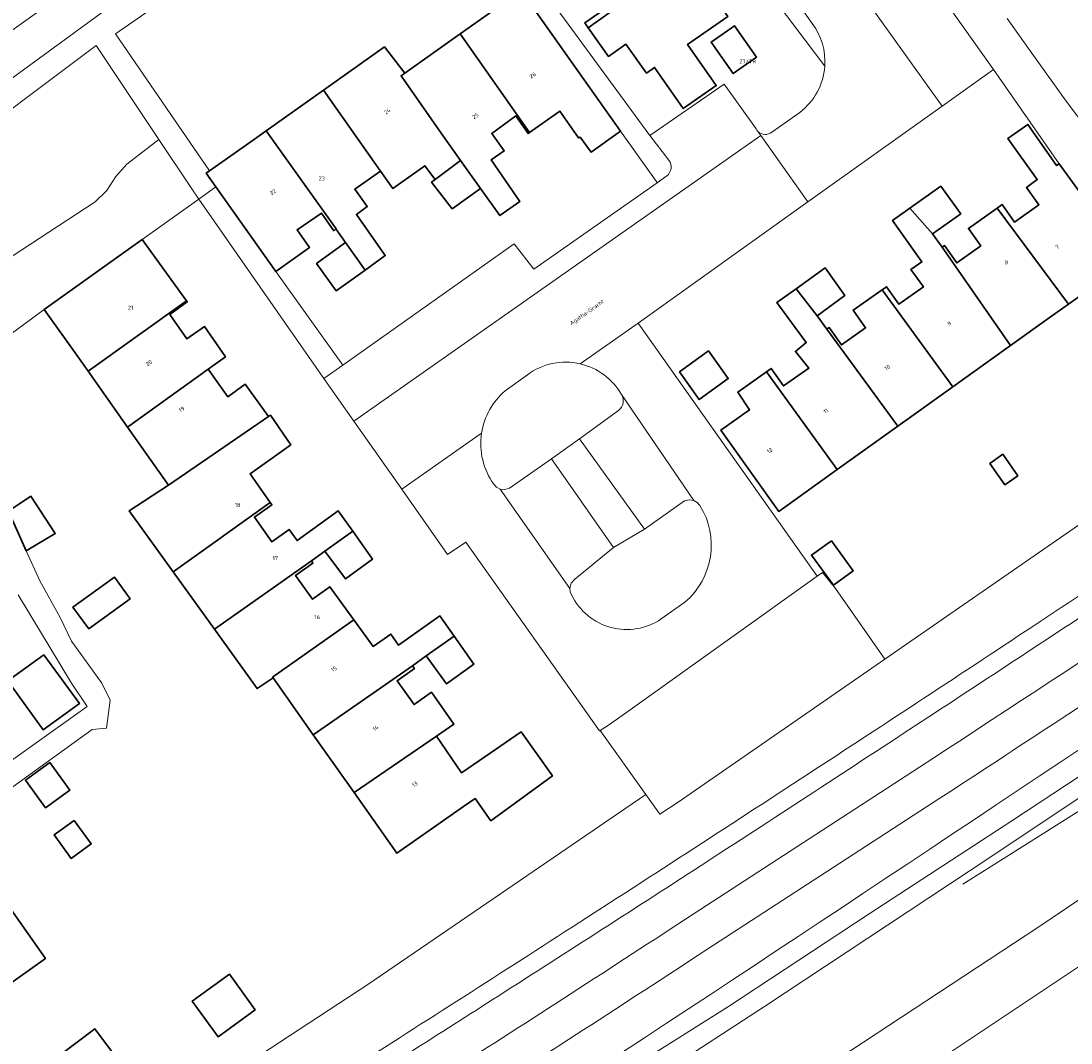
# Model space of a CAD drawing. Header units: metres. Extents: x 197700 to 204338, y 317132 to 325229.
# Tile 145 of 256: x 200096 to 200190, y 317895 to 317986. Entities that reach past the tile are written whole.
import ezdxf
from ezdxf.enums import TextEntityAlignment as Align

# ---------------------------------------------------------------- set-up
doc = ezdxf.new("R2010")
doc.units = ezdxf.units.M
for name, color, linetype, lineweight in [('B-WE-GR-BEPLANTING_CULTUUR_BOSPLANTSOEN-GV', 90, 'Continuous', 18), ('B-WE-GR-BEPLANTING_CULTUUR_HEESTERS-GV', 90, 'Continuous', 18), ('B-WE-GR-BEPLANTING_CULTUUR_VASTE PLANTENVAK-GV', 90, 'Continuous', 18), ('B-WE-IE-TERREINAFSCHEIDING_KUNSTMATIG_HEKWERK-G', 20, 'IE-TERREINAFSCHEIDING-KUNSTMATIG', 18), ('B-WE-IE-TERREINAFSCHEIDING_KUNSTMATIG_MUUR-G', 90, 'IE-TERREINAFSCHEIDING-KUNSTMATIG-DICHT', 18), ('B-WE-KW-KUNSTWERK_GELUIDSWERING_SCHERM-G', 170, 'Continuous', 18), ('B-WE-OG-BEBOUWING-GV', 7, 'Continuous', 35), ('B-WE-OG-BEBOUWING-T18', 10, 'Continuous', 18), ('B-WE-OG-TERREIN_CULTUURSCHEIDING-GV', 7, 'Continuous', 18), ('B-WE-OG-TERREIN_ERF-GV', 7, 'Continuous', 18), ('B-WE-OG-TOPOGRAFIE-T18', 10, 'Continuous', 18), ('B-WE-VH-ONVERHARD-GV', 252, 'Continuous', 18), ('B-WE-VH-VERHARDING_ASFALT-GV', 252, 'Continuous', 18), ('B-WE-VH-VERHARDING_BETONSTRAATSTEEN-GV', 252, 'Continuous', 18), ('B-WE-VH-VERHARDING_TEGEL-GV', 252, 'Continuous', 18), ('B-WE-VW-MARKERING_PICTOGRAM-G', 7, 'Continuous', 18)]:
    doc.layers.add(name, color=color, linetype=linetype, lineweight=lineweight)
doc.styles.add('NLCS-ISO-M200-T18', font='NLCS-ISO.ttf', dxfattribs={"height": 0.36})
doc.linetypes.add('IE-TERREINAFSCHEIDING-KUNSTMATIG', pattern='A,4,[82,NLCS.SHX,S=0.75,R=90,X=0,Y=0],4,-2', length=10)
doc.linetypes.add('IE-TERREINAFSCHEIDING-KUNSTMATIG-DICHT', pattern='A,8,-1,[82,NLCS.SHX,S=0.75,R=90,X=0,Y=0],-1', length=10)

msp = doc.modelspace()

# ---------------------------------------------------------------- linework, layer by layer
at = {"layer": 'B-WE-GR-BEPLANTING_CULTUUR_BOSPLANTSOEN-GV'}
for points in [[(200262.345, 317993.8), (200262.225, 317993.75), (200255.101, 317989.138), (200252.944, 317987.057), (200250.759, 317984.948), (200250.254, 317984.433), (200240.588, 317974.576), (200239.557, 317973.525), (200213.043, 317956.362), (200201.668, 317948.999), (200173.082, 317929.2), (200154.716, 317916.48), (200153.07, 317915.414), (200151.831, 317917.154), (200127.106, 317900.261), (200112.296, 317890.544)], [(200090.037, 317954.239), (200098.304, 317960.315), (200107.032, 317966.546), (200112.069, 317970.155), (200111.372, 317971.156), (200108.506, 317975.451), (200105.645, 317973.255), (200104.686, 317972.159), (200103.864, 317970.926), (200102.837, 317969.898), (200090.439, 317961.814)]]:
    msp.add_lwpolyline(points, dxfattribs=at)
for points in [[(200186.905, 317932.551, 0.001251), (200207.026, 317945.918)], [(200166.22, 317918.956, 0.001513), (200186.905, 317932.551)], [(200144.605, 317904.934, 0.001593), (200166.22, 317918.956)], [(200124.093, 317891.805, 0.001697), (200144.605, 317904.934)]]:
    msp.add_lwpolyline(points, format="xyb", dxfattribs=at)
msp.add_lwpolyline([(200151.831, 317917.154), (200153.07, 317915.414), (200154.716, 317916.48), (200173.082, 317929.2), (200171.927, 317930.862), (200168.701, 317935.493), (200167.551, 317936.932), (200167.08, 317936.596), (200150.644, 317924.858), (200148.598, 317923.396), (200147.761, 317922.865)], close=True, dxfattribs=at)
at = {"layer": 'B-WE-GR-BEPLANTING_CULTUUR_HEESTERS-GV'}
for points in [[(200166.637, 317985.769), (200152.68, 318005.554), (200151.475, 318004.725), (200155.322, 317999.189), (200162.609, 317988.835)], [(200162.609, 317988.835), (200167.751, 317981.964)]]:
    msp.add_lwpolyline(points, dxfattribs=at)
msp.add_lwpolyline([(200167.751, 317981.964, 0.1803), (200166.637, 317985.769)], format="xyb", dxfattribs=at)
msp.add_lwpolyline([(200145.914, 317948.827), (200143.447, 317947.037), (200148.938, 317939.145), (200151.703, 317940.782)], close=True, dxfattribs=at)
at = {"layer": 'B-WE-GR-BEPLANTING_CULTUUR_VASTE PLANTENVAK-GV'}
for points in [[(200145.993, 317955.487, 0.219385), (200141.287, 317954.521)], [(200149.665, 317952.754, 0.207803), (200145.993, 317955.487)], [(200139.304, 317953.084, 0.179995), (200137.211, 317949.317)], [(200149.391, 317951.336, 0.388097), (200149.665, 317952.754)], [(200137.211, 317949.317, 0.196891), (200138.313, 317944.765)], [(200155.312, 317934.282, 0.371994), (200156.638, 317942.885)], [(200145.228, 317934.926, 0.458055), (200153.195, 317932.787)]]:
    msp.add_lwpolyline(points, format="xyb", dxfattribs=at)
for points in [[(200141.287, 317954.521), (200139.304, 317953.084)], [(200138.855, 317944.338), (200139.289, 317944.292), (200139.702, 317944.434), (200143.447, 317947.037), (200145.914, 317948.827), (200149.391, 317951.336)], [(200138.313, 317944.765), (200138.546, 317944.503), (200138.855, 317944.338)], [(200156.638, 317942.885), (200156.406, 317943.142), (200156.106, 317943.316), (200155.68, 317943.389), (200155.259, 317943.295), (200151.703, 317940.782), (200148.938, 317939.145), (200145.502, 317936.319), (200145.176, 317935.968), (200145.053, 317935.507), (200145.095, 317935.202), (200145.228, 317934.926)], [(200153.195, 317932.787), (200155.312, 317934.282)]]:
    msp.add_lwpolyline(points, dxfattribs=at)
at = {"layer": 'B-WE-IE-TERREINAFSCHEIDING_KUNSTMATIG_HEKWERK-G'}
for points in [[(200100.274, 317988.645), (200080.821, 317974.753)], [(200098.304, 317960.315), (200090.037, 317954.239)]]:
    msp.add_lwpolyline(points, dxfattribs=at)
at = {"layer": 'B-WE-IE-TERREINAFSCHEIDING_KUNSTMATIG_MUUR-G'}
for points in [[(200183.975, 317986.221), (200186.317, 317982.936)], [(200186.317, 317982.936), (200189.229, 317978.85), (200195.092, 317971.09), (200204.514, 317976.813)]]:
    msp.add_lwpolyline(points, dxfattribs=at)
at = {"layer": 'B-WE-KW-KUNSTWERK_GELUIDSWERING_SCHERM-G'}
msp.add_lwpolyline([(200149.76, 317894.235), (200151.716, 317895.518), (200153.673, 317896.801), (200155.626, 317898.088), (200157.579, 317899.376), (200159.532, 317900.664), (200161.485, 317901.952), (200163.436, 317903.243), (200165.387, 317904.534), (200167.337, 317905.826), (200169.288, 317907.117), (200171.238, 317908.41), (200173.186, 317909.705), (200175.134, 317911), (200177.082, 317912.295), (200179.03, 317913.59), (200180.976, 317914.888), (200182.922, 317916.187), (200184.868, 317917.485), (200186.814, 317918.784), (200188.758, 317920.085), (200190.701, 317921.387)], dxfattribs=at)
at = {"layer": 'B-WE-OG-BEBOUWING-GV'}
for points in [[(200151.862, 317996.722), (200143.121, 317990.488), (200144.866, 317988.003), (200146.421, 317989.094), (200147.955, 317986.913), (200146.4, 317985.822), (200146.713, 317985.376), (200155.442, 317991.636)], [(200146.713, 317985.376), (200148.494, 317982.838), (200150.049, 317983.93), (200151.883, 317981.361), (200152.605, 317981.864), (200155.155, 317978.205), (200158.092, 317980.252), (200155.542, 317983.911), (200159.123, 317986.407), (200155.442, 317991.636)], [(200149.58, 317976.198), (200140.727, 317988.694), (200135.319, 317984.862), (200141.481, 317976.076), (200144.18, 317977.98), (200145.852, 317975.587), (200145.982, 317975.657), (200146.957, 317974.324)], [(200161.684, 317982.79), (200159.709, 317985.577), (200157.629, 317984.102), (200159.604, 317981.316)], [(200133.409, 317976.323), (200135.333, 317973.568), (200137.105, 317971.095), (200138.84, 317968.674), (200140.604, 317969.921), (200138.081, 317973.634), (200139.225, 317974.453), (200138.119, 317975.998), (200140.268, 317977.546), (200141.363, 317975.993), (200141.481, 317976.076), (200135.319, 317984.862), (200130.377, 317981.36), (200130.052, 317981.13)], [(200128.59, 317983.689), (200123.137, 317979.831), (200128.226, 317972.634), (200129.323, 317971.083), (200132.179, 317973.113), (200133.082, 317971.897), (200135.333, 317973.568), (200133.409, 317976.323), (200130.052, 317981.13), (200130.377, 317981.36)], [(200124.256, 317967.487), (200125.098, 317966.294), (200126.863, 317963.831), (200128.652, 317965.113), (200126.08, 317968.786), (200127.046, 317969.486), (200125.932, 317971.025), (200128.226, 317972.634), (200123.137, 317979.831), (200118.038, 317976.223), (200124.278, 317967.506)], [(200116.794, 317975.343), (200113.022, 317972.667), (200112.716, 317972.45), (200113.577, 317971.236), (200118.911, 317963.716), (200121.906, 317965.851), (200120.803, 317967.398), (200122.959, 317968.905), (200124.072, 317967.326), (200124.256, 317967.487), (200124.278, 317967.506), (200118.038, 317976.223)], [(200183.084, 317969.331), (200189.429, 317960.79), (200194.857, 317964.673), (200192.957, 317967.291), (200188.605, 317973.288), (200188.379, 317973.124), (200185.81, 317976.787), (200184.043, 317975.548), (200186.658, 317971.877), (200185.691, 317971.176), (200186.807, 317969.638), (200184.631, 317968.096), (200183.54, 317969.651)], [(200137.105, 317971.095), (200135.333, 317973.568), (200133.082, 317971.897), (200132.764, 317971.661), (200134.594, 317969.294)], [(200177.326, 317967.049), (200179.846, 317968.835), (200178.077, 317971.296), (200175.319, 317969.339)], [(200175.319, 317969.339), (200173.783, 317968.249), (200176.385, 317964.578), (200175.417, 317963.881), (200176.527, 317962.34), (200174.343, 317960.796), (200173.246, 317962.348), (200172.866, 317962.079), (200179.157, 317953.441), (200184.287, 317957.111), (200178.188, 317965.86), (200177.326, 317967.049)], [(200189.429, 317960.79), (200183.084, 317969.331), (200180.53, 317967.539), (200181.622, 317965.984), (200179.485, 317964.462), (200178.394, 317966.017), (200178.188, 317965.86), (200184.287, 317957.111), (200187.719, 317959.566)], [(200101.209, 317956.245), (200102.209, 317954.826), (200110.956, 317961.093), (200107.032, 317966.546), (200098.304, 317960.315)], [(200125.098, 317966.294), (200122.542, 317964.421), (200124.28, 317961.981), (200126.863, 317963.831)], [(200165.199, 317962.175), (200167.06, 317959.771), (200169.528, 317961.555), (200167.787, 317964.025)], [(200167.06, 317959.771), (200165.199, 317962.175), (200163.498, 317960.959), (200166.108, 317957.372), (200165.141, 317956.586), (200166.341, 317955.112), (200164.07, 317953.527), (200162.966, 317955.073), (200162.564, 317954.786), (200168.864, 317946.077), (200174.248, 317949.929), (200167.926, 317958.578)], [(200167.926, 317958.578), (200174.248, 317949.929), (200179.157, 317953.441), (200172.866, 317962.079), (200170.279, 317960.25), (200171.376, 317958.699), (200169.225, 317957.168), (200168.127, 317958.72)], [(200114.442, 317956.12), (200112.558, 317958.799), (200111.003, 317957.707), (200109.485, 317959.884), (200111.027, 317960.994), (200110.956, 317961.093), (200102.209, 317954.826), (200105.705, 317949.866), (200112.895, 317955.013)], [(200154.811, 317954.77), (200156.579, 317952.309), (200159.167, 317954.17), (200157.398, 317956.63)], [(200105.705, 317949.866), (200109.346, 317944.7), (200118.256, 317950.802), (200116.187, 317953.668), (200114.646, 317952.556), (200112.895, 317955.013)], [(200162.564, 317954.786), (200160.005, 317952.96), (200161.066, 317951.405), (200158.508, 317949.575), (200163.669, 317942.36), (200168.864, 317946.077)], [(200109.346, 317944.7), (200105.872, 317942.4), (200109.769, 317936.985), (200118.406, 317943.158), (200116.616, 317945.7), (200120.24, 317948.275), (200118.45, 317950.919), (200118.256, 317950.802)], [(200183.582, 317947.438), (200182.438, 317946.633), (200183.782, 317944.725), (200184.925, 317945.53)], [(200096.694, 317938.84), (200099.289, 317940.4), (200097.115, 317943.711), (200095.116, 317942.379)], [(200123.267, 317938.811), (200125.75, 317940.583), (200124.442, 317942.416), (200120.797, 317939.765), (200120.084, 317940.754), (200118.543, 317939.642), (200117.008, 317941.843), (200118.561, 317942.937), (200118.406, 317943.158), (200109.769, 317936.985), (200113.444, 317931.879), (200122.083, 317937.951)], [(200125.75, 317940.583), (200123.267, 317938.811), (200125.122, 317936.352), (200127.516, 317938.107)], [(200168.344, 317939.75), (200166.568, 317938.464), (200168.512, 317935.781), (200170.287, 317937.068)], [(200113.444, 317931.879), (200117.248, 317926.592), (200118.661, 317927.535), (200118.616, 317927.598), (200125.851, 317932.707), (200123.722, 317935.651), (200122.183, 317934.538), (200120.664, 317936.639), (200122.204, 317937.752), (200122.083, 317937.951)], [(200102.499, 317932.091), (200105.943, 317934.586), (200104.544, 317936.516), (200100.859, 317933.846), (200102.258, 317931.916)], [(200118.661, 317927.535), (200122.233, 317922.484), (200131.068, 317928.619), (200132.291, 317929.504), (200134.765, 317931.248), (200133.496, 317933.048), (200129.823, 317930.462), (200129.137, 317931.433), (200127.562, 317930.341), (200125.851, 317932.707), (200118.616, 317927.598)], [(200132.291, 317929.504), (200134.096, 317927.01), (200136.525, 317928.752), (200134.765, 317931.248)], [(200098.28, 317929.602), (200095.054, 317927.264), (200098.205, 317922.915), (200101.431, 317925.252)], [(200122.233, 317922.484), (200125.876, 317917.332), (200133.19, 317922.358), (200134.754, 317923.433), (200132.764, 317926.257), (200131.211, 317925.162), (200129.699, 317927.27), (200131.238, 317928.384), (200131.068, 317928.619)], [(200125.876, 317917.332), (200126.794, 317916.033), (200129.662, 317911.938), (200135.618, 317916.109), (200136.63, 317916.818), (200138.028, 317914.822), (200143.521, 317918.813), (200140.741, 317922.74), (200137.031, 317920.194), (200135.429, 317919.095), (200133.19, 317922.358)], [(200098.799, 317920.022), (200096.635, 317918.453), (200098.421, 317915.988), (200100.586, 317917.557)], [(200100.97, 317914.851), (200099.199, 317913.568), (200100.712, 317911.479), (200102.483, 317912.762)], [(200089.211, 317909.212), (200090.31, 317907.664), (200087.924, 317905.97), (200093.038, 317898.78), (200098.405, 317902.569), (200092.216, 317911.347)], [(200117.074, 317897.998), (200114.773, 317901.173), (200111.472, 317898.781), (200113.773, 317895.606)], [(200099.727, 317893.624), (200101.3, 317891.528), (200104.566, 317893.977), (200102.819, 317896.305), (200099.554, 317893.856)]]:
    msp.add_lwpolyline(points, close=True, dxfattribs=at)
at = {"layer": 'B-WE-OG-TERREIN_CULTUURSCHEIDING-GV'}
for points in [[(200070.519, 317976.897), (200071.713, 317975.094), (200074.96, 317972.073), (200077.642, 317967.907), (200105.488, 317988.271), (200119.244, 317997.736), (200106.772, 318015.131), (200103.448, 318019.773), (200096.404, 318014.892), (200067.216, 317994.075), (200063.71, 317986.311), (200068.601, 317979.793)], [(200112.686, 317997.509), (200099.361, 318016.239), (200092.423, 318011.302), (200100.63, 317999.417), (200082.714, 317987.045), (200074.681, 317998.678), (200067.791, 317993.776), (200080.821, 317974.753), (200100.274, 317988.645), (200100.89, 317989.085), (200101.505, 317989.524)]]:
    msp.add_lwpolyline(points, close=True, dxfattribs=at)
for points in [[(200103.339, 318014.293), (200114.743, 317998.31), (200114.92, 317997.327), (200114.64, 317996.284), (200107.18, 317990.989), (200106.607, 317990.384), (200105.674, 317989.022), (200104.415, 317987.982), (200103.026, 317987.652), (200102.126, 317987.684), (200101.537, 317987.848), (200100.274, 317988.645), (200080.821, 317974.753), (200067.791, 317993.776), (200074.681, 317998.678), (200092.423, 318011.302), (200099.361, 318016.239), (200112.686, 317997.509), (200101.505, 317989.524)], [(200090.439, 317961.814), (200102.837, 317969.898), (200103.864, 317970.926), (200104.686, 317972.159), (200105.645, 317973.255), (200108.506, 317975.451), (200102.934, 317983.8), (200089.23, 317973.564)]]:
    msp.add_lwpolyline(points, dxfattribs=at)
at = {"layer": 'B-WE-OG-TERREIN_ERF-GV'}
for points in [[(200167.924, 317994.42), (200171.805, 317997.09), (200182.749, 317981.679), (200188.605, 317973.288), (200192.957, 317967.291), (200201.017, 317973.229), (200205.006, 317976.168), (200204.514, 317976.813), (200225.92, 317993.069), (200222.101, 317999.125), (200215.536, 318008.578), (200215.611, 318008.836), (200209.722, 318020.168), (200204.948, 318026.756)], [(200137.994, 317995.213), (200152.183, 317975.797), (200158.813, 317980.388), (200161.647, 317976.387)], [(200167.751, 317981.964), (200162.609, 317988.835)], [(200159.123, 317986.407), (200155.542, 317983.911), (200158.092, 317980.252), (200155.155, 317978.205), (200152.605, 317981.864), (200151.883, 317981.361), (200150.049, 317983.93), (200148.494, 317982.838), (200146.713, 317985.376), (200146.4, 317985.822), (200147.955, 317986.913)], [(200194.857, 317964.673), (200189.429, 317960.79), (200187.719, 317959.566), (200184.287, 317957.111), (200179.157, 317953.441), (200174.248, 317949.929), (200168.864, 317946.077), (200163.669, 317942.36), (200158.508, 317949.575), (200161.066, 317951.405), (200160.005, 317952.96), (200162.564, 317954.786), (200162.966, 317955.073), (200164.07, 317953.527), (200166.341, 317955.112), (200165.141, 317956.586), (200166.108, 317957.372), (200163.498, 317960.959), (200165.199, 317962.175), (200167.787, 317964.025), (200169.528, 317961.555), (200167.06, 317959.771), (200167.926, 317958.578), (200168.127, 317958.72), (200169.225, 317957.168), (200171.376, 317958.699), (200170.279, 317960.25), (200172.866, 317962.079), (200173.246, 317962.348), (200174.343, 317960.796), (200176.527, 317962.34), (200175.417, 317963.881), (200176.385, 317964.578), (200173.783, 317968.249), (200175.319, 317969.339), (200178.077, 317971.296), (200179.846, 317968.835), (200177.326, 317967.049), (200178.188, 317965.86), (200178.394, 317966.017), (200179.485, 317964.462), (200181.622, 317965.984), (200180.53, 317967.539), (200183.084, 317969.331), (200183.54, 317969.651), (200184.631, 317968.096), (200186.807, 317969.638), (200185.691, 317971.176), (200186.658, 317971.877), (200184.043, 317975.548), (200185.81, 317976.787), (200188.379, 317973.124), (200188.605, 317973.288), (200182.749, 317981.679), (200178.195, 317978.426), (200166.242, 317969.889), (200151.144, 317959.106), (200167.08, 317936.596), (200167.551, 317936.932), (200168.701, 317935.493), (200171.927, 317930.862), (200173.082, 317929.2), (200201.668, 317948.999)], [(200163.04, 317976.105), (200165.518, 317977.859)], [(200112.296, 317890.544), (200127.106, 317900.261), (200151.831, 317917.154), (200147.761, 317922.865), (200147.721, 317922.839), (200135.815, 317939.631), (200134.194, 317938.515), (200130.11, 317944.328), (200125.862, 317950.375), (200123.194, 317954.172), (200112.069, 317970.155), (200107.032, 317966.546), (200110.956, 317961.093), (200111.027, 317960.994), (200109.485, 317959.884), (200111.003, 317957.707), (200112.558, 317958.799), (200114.442, 317956.12), (200112.895, 317955.013), (200114.646, 317952.556), (200116.187, 317953.668), (200118.256, 317950.802), (200118.45, 317950.919), (200120.24, 317948.275), (200116.616, 317945.7), (200118.406, 317943.158), (200118.561, 317942.937), (200117.008, 317941.843), (200118.543, 317939.642), (200120.084, 317940.754), (200120.797, 317939.765), (200124.442, 317942.416), (200125.75, 317940.583), (200127.516, 317938.107), (200125.122, 317936.352), (200123.267, 317938.811), (200122.083, 317937.951), (200122.204, 317937.752), (200120.664, 317936.639), (200122.183, 317934.538), (200123.722, 317935.651), (200125.851, 317932.707), (200127.562, 317930.341), (200129.137, 317931.433), (200129.823, 317930.462), (200133.496, 317933.048), (200134.765, 317931.248), (200136.525, 317928.752), (200134.096, 317927.01), (200132.291, 317929.504), (200131.068, 317928.619), (200131.238, 317928.384), (200129.699, 317927.27), (200131.211, 317925.162), (200132.764, 317926.257), (200134.754, 317923.433), (200133.19, 317922.358), (200135.429, 317919.095), (200137.031, 317920.194), (200140.741, 317922.74), (200143.521, 317918.813), (200138.028, 317914.822), (200136.63, 317916.818), (200135.618, 317916.109), (200129.662, 317911.938), (200126.794, 317916.033), (200125.876, 317917.332), (200122.233, 317922.484), (200118.661, 317927.535), (200117.248, 317926.592), (200113.444, 317931.879), (200109.769, 317936.985), (200105.872, 317942.4), (200109.346, 317944.7), (200105.705, 317949.866), (200102.209, 317954.826), (200101.209, 317956.245), (200098.304, 317960.315), (200090.037, 317954.239)], [(200095.116, 317942.379), (200097.115, 317943.711), (200099.289, 317940.4), (200096.694, 317938.84), (200097.914, 317936.184), (200099.712, 317932.912), (200100.72, 317930.802), (200103.417, 317927.079), (200104.171, 317925.555), (200103.845, 317923.074), (200102.58, 317922.954), (200094.442, 317917.075)], [(200093.414, 317918.8), (200102.123, 317924.99), (200100.731, 317927.064), (200095.971, 317934.918)], [(200092.216, 317911.347), (200098.405, 317902.569), (200093.038, 317898.78)]]:
    msp.add_lwpolyline(points, dxfattribs=at)
for points in [[(200123.137, 317979.831), (200128.59, 317983.689), (200130.377, 317981.36), (200135.319, 317984.862), (200140.727, 317988.694), (200138.965, 317991.21), (200136.749, 317994.374), (200126.103, 317986.812), (200120.053, 317995.566), (200104.642, 317984.857), (200113.022, 317972.667), (200116.794, 317975.343), (200118.038, 317976.223)], [(200161.684, 317982.79), (200159.604, 317981.316), (200157.629, 317984.102), (200159.709, 317985.577)], [(200125.098, 317966.294), (200124.256, 317967.487), (200124.072, 317967.326), (200122.959, 317968.905), (200120.803, 317967.398), (200121.906, 317965.851), (200118.911, 317963.716), (200124.857, 317955.383), (200140.102, 317966.158), (200141.856, 317963.903), (200152.837, 317971.593), (200152.743, 317971.734), (200149.58, 317976.198), (200146.957, 317974.324), (200145.982, 317975.657), (200145.852, 317975.587), (200144.18, 317977.98), (200141.481, 317976.076), (200141.363, 317975.993), (200140.268, 317977.546), (200138.119, 317975.998), (200139.225, 317974.453), (200138.081, 317973.634), (200140.604, 317969.921), (200138.84, 317968.674), (200137.105, 317971.095), (200134.594, 317969.294), (200132.764, 317971.661), (200133.082, 317971.897), (200132.179, 317973.113), (200129.323, 317971.083), (200128.226, 317972.634), (200125.932, 317971.025), (200127.046, 317969.486), (200126.08, 317968.786), (200128.652, 317965.113), (200126.863, 317963.831), (200124.28, 317961.981), (200122.542, 317964.421)], [(200157.398, 317956.63), (200159.167, 317954.17), (200156.579, 317952.309), (200154.811, 317954.77)], [(200183.582, 317947.438), (200184.925, 317945.53), (200183.782, 317944.725), (200182.438, 317946.633)], [(200168.344, 317939.75), (200170.287, 317937.068), (200168.512, 317935.781), (200166.568, 317938.464)], [(200102.258, 317931.916), (200100.859, 317933.846), (200104.544, 317936.516), (200105.943, 317934.586), (200102.499, 317932.091)], [(200098.28, 317929.602), (200101.431, 317925.252), (200098.205, 317922.915), (200095.054, 317927.264)], [(200098.799, 317920.022), (200100.586, 317917.557), (200098.421, 317915.988), (200096.635, 317918.453)], [(200100.97, 317914.851), (200102.483, 317912.762), (200100.712, 317911.479), (200099.199, 317913.568)], [(200117.074, 317897.998), (200113.773, 317895.606), (200111.472, 317898.781), (200114.773, 317901.173)], [(200101.3, 317891.528), (200099.419, 317890.117), (200097.846, 317892.214), (200099.727, 317893.624), (200099.554, 317893.856), (200102.819, 317896.305), (200104.566, 317893.977)]]:
    msp.add_lwpolyline(points, close=True, dxfattribs=at)
for points in [[(200165.518, 317977.859, 0.215753), (200167.751, 317981.964)], [(200161.647, 317976.387, 0.079874), (200161.804, 317976.17)], [(200161.804, 317976.17, 0.389189), (200163.04, 317976.105)]]:
    msp.add_lwpolyline(points, format="xyb", dxfattribs=at)
at = {"layer": 'B-WE-VH-ONVERHARD-GV'}
for points in [[(200142.353, 317885.258), (200162.374, 317898.294), (200182.535, 317911.617), (200202.393, 317924.881), (200204.525, 317926.332), (200222.418, 317938.504), (200242.215, 317952.081), (200261.808, 317965.717), (200281.248, 317979.403), (200286.59, 317983.213), (200285.158, 317985.264), (200281.312, 317982.473), (200269.507, 317973.823), (200256.721, 317964.791), (200244.032, 317955.789), (200232.239, 317947.419), (200220.384, 317939.19), (200208.493, 317930.928), (200196.464, 317922.778), (200184.394, 317914.83), (200171.705, 317906.54), (200159.178, 317898.288), (200146.445, 317890.247)], [(200177.693, 317893.417), (200197.263, 317906.443), (200211.457, 317915.942), (200217.324, 317919.868), (200236.958, 317933.289), (200256.299, 317946.609), (200275.932, 317960.338), (200293.793, 317972.98), (200290.909, 317977.077), (200285.678, 317973.35), (200265.967, 317959.45), (200246.358, 317945.841), (200226.442, 317932.122), (200208.662, 317920.132), (200206.497, 317918.672), (200186.782, 317905.379), (200166.774, 317892.217)], [(200146.445, 317890.247), (200159.178, 317898.288), (200171.705, 317906.54), (200184.394, 317914.83), (200196.464, 317922.778)], [(200149.76, 317894.235), (200151.716, 317895.518), (200153.673, 317896.801), (200155.626, 317898.088), (200157.579, 317899.376), (200159.532, 317900.664), (200161.485, 317901.952), (200163.436, 317903.243), (200165.387, 317904.534), (200167.337, 317905.826), (200169.288, 317907.117), (200171.238, 317908.41), (200173.186, 317909.705), (200175.134, 317911), (200177.082, 317912.295), (200179.03, 317913.59), (200180.976, 317914.888), (200182.922, 317916.187), (200184.868, 317917.485), (200186.814, 317918.784), (200188.758, 317920.085), (200190.701, 317921.387)], [(200190.701, 317921.387), (200188.758, 317920.085), (200186.814, 317918.784), (200184.868, 317917.485), (200182.922, 317916.187), (200180.976, 317914.888), (200179.03, 317913.59), (200177.082, 317912.295), (200175.134, 317911), (200173.186, 317909.705), (200171.238, 317908.41), (200169.288, 317907.117), (200167.337, 317905.826), (200165.387, 317904.534), (200163.436, 317903.243), (200161.485, 317901.952), (200159.532, 317900.664), (200157.579, 317899.376), (200155.626, 317898.088), (200153.673, 317896.801), (200151.716, 317895.518), (200149.76, 317894.235)], [(200177.982, 317916.823), (200167.917, 317910.281), (200157.848, 317903.745)]]:
    msp.add_lwpolyline(points, dxfattribs=at)
for points in [[(200198.8, 317930.494, -0.001303), (200177.982, 317916.823)], [(200157.848, 317903.745, -0.002313), (200136.105, 317889.665)]]:
    msp.add_lwpolyline(points, format="xyb", dxfattribs=at)
at = {"layer": 'B-WE-VH-VERHARDING_ASFALT-GV'}
for points in [[(200176.172, 317919.594, 0.005175), (200258.406, 317974.513)], [(200258.406, 317974.513, -0.005175), (200176.172, 317919.594)], [(200195.389, 317936.189, -0.001563), (200177.019, 317924.085)], [(200177.982, 317916.823, 0.001303), (200198.8, 317930.494)], [(200177.019, 317924.085, -0.001045), (200157.914, 317911.603)], [(200157.914, 317911.603, -0.001636), (200139.235, 317899.576)], [(200134.319, 317892.452, 0.002325), (200156.036, 317906.515)], [(200156.036, 317906.515, -0.002325), (200134.319, 317892.452)], [(200136.105, 317889.665, 0.002313), (200157.848, 317903.745)], [(200139.235, 317899.576, -0.000972), (200123.336, 317889.434)]]:
    msp.add_lwpolyline(points, format="xyb", dxfattribs=at)
for points in [[(200208.662, 317920.132), (200204.525, 317926.332), (200202.393, 317924.881), (200182.535, 317911.617), (200162.374, 317898.294), (200142.353, 317885.258), (200132.199, 317878.773), (200124.477, 317873.948), (200122.184, 317872.516), (200120.947, 317871.756), (200124.939, 317865.338), (200126.237, 317866.132), (200136.245, 317872.425), (200146.414, 317878.956), (200166.774, 317892.217), (200186.782, 317905.379), (200206.497, 317918.672)], [(200127.552, 317861.138), (200131.54, 317854.727), (200131.639, 317854.788), (200141.608, 317861.002), (200161.898, 317874.086), (200181.651, 317887.04), (200201.629, 317900.297), (200215.612, 317909.715), (200211.457, 317915.942), (200197.263, 317906.443), (200177.693, 317893.417), (200157.619, 317880.257), (200137.427, 317867.345)]]:
    msp.add_lwpolyline(points, close=True, dxfattribs=at)
for points in [[(200156.036, 317906.515), (200176.172, 317919.594)], [(200176.172, 317919.594), (200156.036, 317906.515)], [(200157.848, 317903.745), (200167.917, 317910.281), (200177.982, 317916.823)]]:
    msp.add_lwpolyline(points, dxfattribs=at)
at = {"layer": 'B-WE-VH-VERHARDING_BETONSTRAATSTEEN-GV'}
for points in [[(200156.93, 318008.231), (200156.525, 318008.801), (200156.452, 318008.904), (200156.409, 318008.964), (200152.679, 318005.556), (200152.68, 318005.554), (200166.637, 317985.769)], [(200178.195, 317978.426), (200182.749, 317981.679), (200171.805, 317997.09), (200167.924, 317994.42)], [(200161.804, 317976.17), (200162.071, 317975.793), (200166.242, 317969.889), (200178.195, 317978.426), (200166.791, 317994.359)], [(200166.791, 317994.359), (200178.195, 317978.426)], [(200161.647, 317976.387), (200158.813, 317980.388), (200152.183, 317975.797), (200153.885, 317973.597)], [(200165.518, 317977.859), (200163.04, 317976.105)], [(200123.194, 317954.172), (200125.862, 317950.375), (200162.071, 317975.793), (200161.804, 317976.17)], [(200145.993, 317955.487), (200151.144, 317959.106), (200166.242, 317969.889), (200162.071, 317975.793), (200125.862, 317950.375)], [(200153.694, 317972.21), (200152.837, 317971.593), (200141.856, 317963.903), (200140.102, 317966.158), (200124.857, 317955.383), (200123.194, 317954.172)], [(200130.11, 317944.328), (200134.194, 317938.515), (200135.815, 317939.631), (200147.721, 317922.839), (200147.761, 317922.865), (200148.598, 317923.396), (200150.644, 317924.858), (200167.08, 317936.596), (200151.144, 317959.106), (200145.993, 317955.487)], [(200139.304, 317953.084), (200141.287, 317954.521)], [(200149.665, 317952.754), (200156.106, 317943.316), (200156.406, 317943.142), (200156.638, 317942.885)], [(200156.106, 317943.316), (200149.665, 317952.754)], [(200149.391, 317951.336), (200145.914, 317948.827), (200151.703, 317940.782), (200155.259, 317943.295), (200155.68, 317943.389), (200156.106, 317943.316)], [(200125.862, 317950.375), (200130.11, 317944.328), (200137.211, 317949.317)], [(200137.211, 317949.317), (200130.11, 317944.328)], [(200145.228, 317934.926), (200145.095, 317935.202), (200145.053, 317935.507), (200138.855, 317944.338), (200138.546, 317944.503), (200138.313, 317944.765)], [(200155.312, 317934.282), (200153.195, 317932.787)]]:
    msp.add_lwpolyline(points, dxfattribs=at)
for points in [[(200166.637, 317985.769, -0.1803), (200167.751, 317981.964)], [(200167.751, 317981.964, -0.215753), (200165.518, 317977.859)], [(200161.804, 317976.17, -0.079874), (200161.647, 317976.387)], [(200163.04, 317976.105, -0.389189), (200161.804, 317976.17)], [(200153.885, 317973.597, -0.40303), (200153.694, 317972.21)], [(200141.287, 317954.521, -0.219385), (200145.993, 317955.487)], [(200145.993, 317955.487, -0.207803), (200149.665, 317952.754)], [(200137.211, 317949.317, -0.179995), (200139.304, 317953.084)], [(200149.665, 317952.754, -0.388097), (200149.391, 317951.336)], [(200138.313, 317944.765, -0.196891), (200137.211, 317949.317)], [(200156.638, 317942.885, -0.371994), (200155.312, 317934.282)], [(200153.195, 317932.787, -0.458055), (200145.228, 317934.926)]]:
    msp.add_lwpolyline(points, format="xyb", dxfattribs=at)
msp.add_lwpolyline([(200143.447, 317947.037), (200139.702, 317944.434), (200139.289, 317944.292), (200138.855, 317944.338), (200145.053, 317935.507), (200145.176, 317935.968), (200145.502, 317936.319), (200148.938, 317939.145)], close=True, dxfattribs=at)
at = {"layer": 'B-WE-VH-VERHARDING_TEGEL-GV'}
for points in [[(200089.23, 317973.564), (200102.934, 317983.8), (200108.506, 317975.451), (200111.372, 317971.156), (200112.069, 317970.155), (200113.577, 317971.236), (200112.716, 317972.45), (200113.022, 317972.667), (200104.642, 317984.857), (200120.053, 317995.566), (200121.971, 317996.899), (200120.49, 317998.985), (200107.141, 318017.779), (200104.81, 318020.818), (200103.448, 318019.773), (200106.772, 318015.131), (200119.244, 317997.736), (200105.488, 317988.271), (200077.642, 317967.907)], [(200152.183, 317975.797), (200137.994, 317995.213), (200139.146, 317996.146), (200147.942, 318002.293), (200151.475, 318004.725), (200152.68, 318005.554), (200152.679, 318005.556), (200151.355, 318007.433), (200151.242, 318007.356), (200146.65, 318004.23), (200142.986, 318001.591), (200143.141, 318001.366), (200135.602, 317996.012), (200136.749, 317994.374), (200138.965, 317991.21), (200140.727, 317988.694), (200149.58, 317976.198), (200152.743, 317971.734), (200152.837, 317971.593), (200153.694, 317972.21)], [(200153.885, 317973.597), (200152.183, 317975.797)], [(200078.274, 317908.028), (200076.503, 317906.793), (200074.199, 317910.005), (200073.515, 317910.559), (200070.824, 317908.642), (200074.813, 317903.144), (200094.442, 317917.075), (200102.58, 317922.954), (200103.845, 317923.074), (200104.171, 317925.555), (200103.417, 317927.079), (200100.72, 317930.802), (200099.712, 317932.912), (200097.914, 317936.184), (200096.694, 317938.84), (200095.116, 317942.379), (200094.019, 317944.143), (200091.858, 317947.409), (200091.701, 317947.646), (200088.005, 317952.83), (200080.907, 317963.179), (200080.65, 317963.553)], [(200095.971, 317934.918), (200100.731, 317927.064), (200102.123, 317924.99), (200093.414, 317918.8)]]:
    msp.add_lwpolyline(points, dxfattribs=at)
for points in [[(200153.694, 317972.21, 0.40303), (200153.885, 317973.597)], [(200207.026, 317945.918, -0.001251), (200186.905, 317932.551)], [(200177.019, 317924.085, 0.001563), (200195.389, 317936.189)], [(200186.905, 317932.551, -0.001513), (200166.22, 317918.956)], [(200157.914, 317911.603, 0.001045), (200177.019, 317924.085)], [(200166.22, 317918.956, -0.001593), (200144.605, 317904.934)], [(200139.235, 317899.576, 0.001636), (200157.914, 317911.603)], [(200144.605, 317904.934, -0.001697), (200124.093, 317891.805)], [(200123.336, 317889.434, 0.000972), (200139.235, 317899.576)]]:
    msp.add_lwpolyline(points, format="xyb", dxfattribs=at)
msp.add_lwpolyline([(200113.577, 317971.236), (200112.069, 317970.155), (200123.194, 317954.172), (200124.857, 317955.383), (200118.911, 317963.716)], close=True, dxfattribs=at)
at = {"layer": 'B-WE-VW-MARKERING_PICTOGRAM-G'}
msp.add_lwpolyline([(200274.461, 317968.754), (200251.498, 317954.266), (200251.375, 317954.189), (200182.011, 317910.425), (200180.044, 317909.184)], dxfattribs=at)

# ---------------------------------------------------------------- texts
at = {"layer": 'B-WE-OG-BEBOUWING-T18', "style": 'NLCS-ISO-M200-T18'}
for s, p in [('27/TR', (200160.898, 317982.396)), ('23', (200123, 317972)), ('8', (200183.911, 317964.521)), ('21', (200105.987, 317960.486)), ('18', (200115.505, 317942.933)), ('17', (200118.864, 317938.196)), ('16', (200122.591, 317932.95))]:
    msp.add_text(s, height=0.36, dxfattribs=at).set_placement(p, align=Align.MIDDLE)
for s, rotation, p in [('26', 35.2, (200141.764, 317981.171)), ('24', 35.4, (200128.827, 317977.968)), ('25', 35.6, (200136.667, 317977.541)), ('22', 34.9, (200118.655, 317970.777)), ('7', 35.3, (200188.434, 317965.888)), ('9', 35.2, (200178.824, 317959.065)), ('20', 34.8, (200107.623, 317955.561)), ('10', 35.4, (200173.31, 317955.166)), ('19', 35.4, (200110.528, 317951.442)), ('11', 34.9, (200167.855, 317951.291)), ('12', 35.5, (200162.855, 317947.767)), ('15', 35.8, (200124.078, 317928.332)), ('14', 35.6, (200127.781, 317923.08)), ('13', 34.4, (200131.274, 317918.08))]:
    msp.add_text(s, height=0.36, rotation=rotation, dxfattribs=at).set_placement(p, align=Align.MIDDLE)
at = {"layer": 'B-WE-OG-TOPOGRAFIE-T18', "style": 'NLCS-ISO-M200-T18'}
msp.add_text('Agatha-Gracht', height=0.36, rotation=34.9, dxfattribs=at).set_placement((200146.611, 317960.038), align=Align.MIDDLE)

doc.saveas('drawing.dxf')
